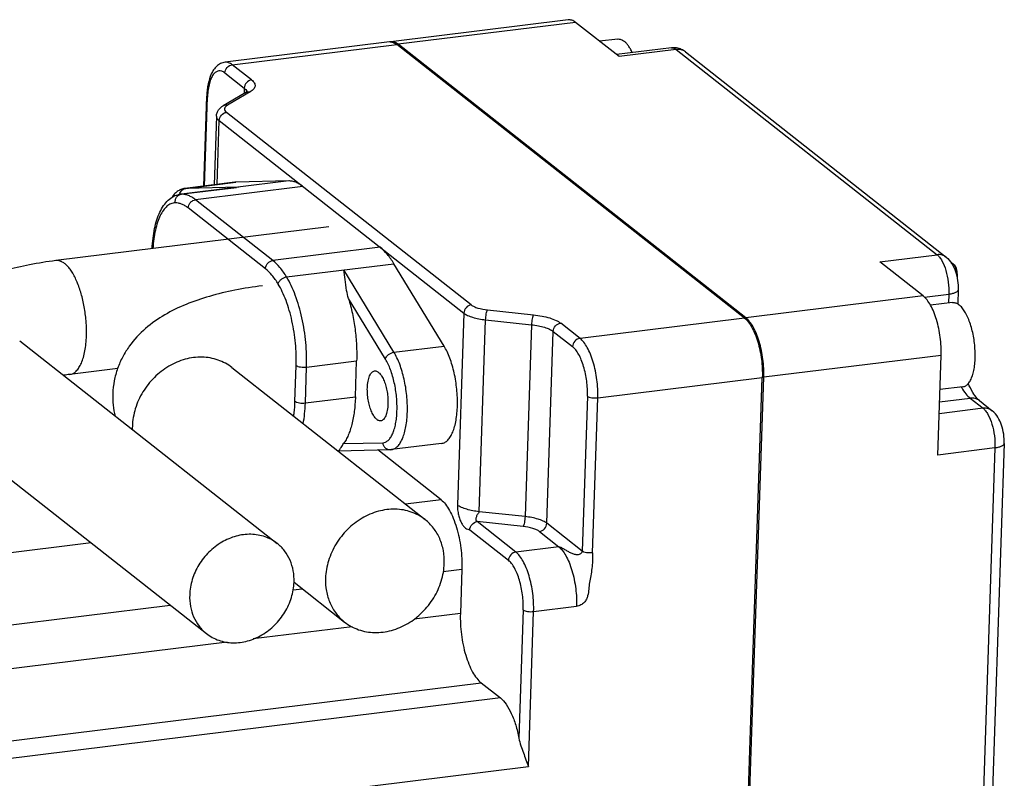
# Model space of a CAD drawing. Header units: millimetres. Extents: x 2798 to 3316, y 1544 to 1917.
# Tile 7 of 14: x 2868 to 2903, y 1593 to 1620. Entities that reach past the tile are written whole.
import ezdxf

# ---------------------------------------------------------------- set-up
doc = ezdxf.new("R2010")
doc.units = ezdxf.units.MM

msp = doc.modelspace()

# ---------------------------------------------------------------- linework, layer by layer
at = {"color": 7, "linetype": 'Continuous'}
for p, q in [((2887.859, 1619.932), (2881.53, 1619.151)), ((2888.118, 1619.843), (2881.789, 1619.062)), ((2889.669, 1618.624), (2888.118, 1619.843)), ((2881.479, 1619.144), (2875.61, 1618.42)), ((2875.869, 1618.331), (2881.738, 1619.056)), ((2894.146, 1609.298), (2881.738, 1619.056)), ((2881.763, 1619.033), (2881.789, 1619.062)), ((2894.197, 1609.305), (2881.789, 1619.062)), ((2889.622, 1619.247), (2888.977, 1619.168)), ((2891.538, 1618.935), (2889.581, 1618.693)), ((2891.71, 1618.876), (2889.669, 1618.624)), ((2891.71, 1618.876), (2901.016, 1611.558)), ((2892.039, 1618.79), (2901.345, 1611.472)), ((2876.558, 1617.789), (2875.869, 1618.331)), ((2875.605, 1618.037), (2876.294, 1617.494)), ((2874.853, 1614.003), (2874.961, 1617.214)), ((2876.357, 1617.343), (2875.545, 1616.866)), ((2876.507, 1617.365), (2875.696, 1616.888)), ((2876.294, 1617.494), (2876.288, 1617.302)), ((2874.879, 1614.006), (2874.986, 1617.173)), ((2875.303, 1616.503), (2875.22, 1614.049)), ((2884.397, 1609.767), (2875.666, 1616.634)), ((2875.325, 1614.061), (2875.402, 1616.339)), ((2875.402, 1616.339), (2884.133, 1609.472)), ((2877.884, 1614.186), (2874.056, 1613.713)), ((2875.965, 1614.14), (2874.179, 1613.92)), ((2874.209, 1613.922), (2875.996, 1614.143)), ((2875.996, 1614.143), (2875.965, 1614.14)), ((2877.884, 1614.186), (2875.996, 1614.143)), ((2874.011, 1613.71), (2876.019, 1613.958)), ((2874.056, 1613.713), (2874.011, 1613.71)), ((2874.209, 1613.922), (2874.179, 1613.92)), ((2876.098, 1613.965), (2874.209, 1613.922)), ((2878.389, 1613.99), (2874.561, 1613.517)), ((2876.098, 1613.965), (2876.019, 1613.958)), ((2877.318, 1611.349), (2874.561, 1613.517)), ((2877.054, 1611.054), (2874.297, 1613.223)), ((2879.31, 1612.548), (2869.576, 1611.346)), ((2881.146, 1611.822), (2877.318, 1611.349)), ((2877.809, 1610.762), (2881.637, 1611.234)), ((2883.425, 1608.3), (2881.637, 1611.234)), ((2898.975, 1611.306), (2901.016, 1611.558)), ((2900.526, 1610.086), (2898.975, 1611.306)), ((2901.505, 1611.3), (2901.631, 1611.201)), ((2901.524, 1611.269), (2901.598, 1611.21)), ((2901.598, 1611.21), (2901.561, 1611.205)), ((2881.639, 1608.08), (2879.851, 1611.014)), ((2901.737, 1610.873), (2901.732, 1610.727)), ((2901.77, 1610.305), (2901.753, 1609.8)), ((2881.337, 1607.83), (2880.018, 1609.994)), ((2900.526, 1610.086), (2894.197, 1609.305)), ((2900.573, 1610.037), (2901.44, 1610.144)), ((2901.571, 1609.851), (2900.783, 1609.754)), ((2901.44, 1610.144), (2901.43, 1609.834)), ((2884.133, 1609.472), (2883.902, 1602.631)), ((2884.979, 1609.588), (2886.618, 1609.414)), ((2884.678, 1602.392), (2884.909, 1609.234)), ((2884.909, 1609.234), (2886.548, 1609.06)), ((2888.277, 1608.574), (2887.588, 1609.116)), ((2894.146, 1609.298), (2888.277, 1608.574)), ((2894.171, 1609.276), (2894.197, 1609.305)), ((2886.548, 1609.06), (2886.316, 1602.218)), ((2887.092, 1601.979), (2887.323, 1608.821)), ((2887.323, 1608.821), (2888.013, 1608.279)), ((2868.284, 1608.487), (2877.475, 1601.259)), ((2881.639, 1608.08), (2883.425, 1608.3)), ((2878.52, 1607.549), (2880.306, 1607.77)), ((2880.263, 1606.489), (2880.306, 1607.77)), ((2901.162, 1607.965), (2894.833, 1607.184)), ((2901.042, 1604.413), (2901.162, 1607.965)), ((2871.782, 1607.499), (2870.077, 1607.288)), ((2875.859, 1607.53), (2882.752, 1602.109)), ((2878.107, 1606.328), (2878.15, 1607.608)), ((2878.477, 1606.269), (2878.52, 1607.549)), ((2888.913, 1606.453), (2894.782, 1607.177)), ((2893.573, 1571.39), (2894.782, 1607.177)), ((2893.624, 1571.396), (2894.833, 1607.184)), ((2894.784, 1607.191), (2894.833, 1607.184)), ((2901.941, 1606.85), (2901.121, 1606.749)), ((2878.477, 1606.269), (2880.263, 1606.489)), ((2888.543, 1606.512), (2888.356, 1600.986)), ((2888.726, 1600.927), (2888.913, 1606.453)), ((2901.106, 1606.305), (2902.2, 1606.44)), ((2902.2, 1606.44), (2902.659, 1606.079)), ((2902.528, 1606.354), (2902.988, 1605.992)), ((2902.659, 1606.079), (2901.092, 1605.885)), ((2865.757, 1605.273), (2874.948, 1598.046)), ((2879.634, 1604.561), (2879.646, 1604.563)), ((2879.646, 1604.563), (2881.498, 1604.605)), ((2879.843, 1604.821), (2881.236, 1604.853)), ((2883.319, 1602.819), (2881.061, 1604.595)), ((2883.339, 1604.829), (2881.552, 1604.609)), ((2903.083, 1604.665), (2901.042, 1604.413)), ((2903.083, 1604.665), (2902.114, 1575.982)), ((2903.413, 1604.826), (2902.444, 1576.144)), ((2883.319, 1602.819), (2882.048, 1602.663)), ((2886.316, 1602.218), (2884.678, 1602.392)), ((2884.344, 1601.743), (2885.722, 1600.659)), ((2886.246, 1601.864), (2884.608, 1602.038)), ((2885.986, 1600.954), (2884.608, 1602.038)), ((2888.356, 1600.986), (2887.092, 1601.979)), ((2886.828, 1601.685), (2887.518, 1601.143)), ((2870.837, 1601.278), (2838.66, 1597.306)), ((2887.518, 1601.143), (2885.986, 1600.954)), ((2883.396, 1600.263), (2884.061, 1600.345)), ((2884.061, 1600.345), (2884.007, 1598.766)), ((2878.035, 1599.601), (2878.37, 1599.642)), ((2878.073, 1599.875), (2879.879, 1598.456)), ((2841.134, 1595.045), (2873.657, 1599.06)), ((2886.622, 1598.833), (2888.154, 1599.022)), ((2884.007, 1598.766), (2882.358, 1598.562)), ((2886.252, 1598.891), (2886.098, 1594.314)), ((2886.436, 1593.307), (2886.622, 1598.833)), ((2880.146, 1598.289), (2876.609, 1597.853)), ((2875.689, 1597.739), (2841.586, 1593.529)), ((2841.631, 1590.968), (2884.749, 1596.292)), ((2884.749, 1596.292), (2885.438, 1595.75)), ((2885.438, 1595.75), (2841.609, 1590.338)), ((2841.522, 1587.761), (2886.436, 1593.307))]:
    msp.add_line(p, q, dxfattribs=at)
for centre, radius, start, end in [((2881.511, 1618.882), 0.264, 93.0073, 97.0435), ((2881.563, 1618.888), 0.265, 97.0493, 104.174), ((2881.448, 1618.629), 0.552, 51.7543, 56.5474), ((2891.617, 1618.288), 0.652, 81.7118, 97.0071), ((2891.617, 1618.289), 0.651, 80.352, 81.6731), ((2877.856, 1617.076), 2.872, 177.2676, 178.0663), ((2874.281, 1613.646), 0.299, 166.3827, 168.9352), ((2871.341, 1597.042), 10.324, 97.0344, 98.3392), ((2903.775, 1607.909), 2.175, 209.5885, 210.2243), ((2902.925, 1606.841), 0.628, 225.2301, 227.757), ((2874.533, 1605.366), 2.23, 178.0601, 181.2617), ((2881.486, 1605.149), 0.545, 271.3033, 277.0335)]:
    msp.add_arc(centre, radius, start, end, dxfattribs=at)
for points, knots in [([(2888.118, 1619.843), (2888.079, 1619.874), (2887.998, 1619.924), (2887.901, 1619.937), (2887.859, 1619.932)], [0, 0, 0, 0, 0.538165, 1, 1, 1, 1]), ([(2881.635, 1619.143), (2881.626, 1619.145), (2881.592, 1619.153), (2881.556, 1619.154), (2881.53, 1619.151)], [0, 0, 0, 0, 0.257373, 1, 1, 1, 1]), ([(2881.558, 1619.142), (2881.573, 1619.14), (2881.638, 1619.123), (2881.698, 1619.088), (2881.738, 1619.056)], [0, 0, 0, 0, 0.229297, 1, 1, 1, 1]), ([(2881.752, 1619.089), (2881.742, 1619.095), (2881.706, 1619.118), (2881.665, 1619.135), (2881.635, 1619.143)], [0, 0, 0, 0, 0.265933, 1, 1, 1, 1]), ([(2889.622, 1619.247), (2889.641, 1619.25), (2889.681, 1619.25), (2889.74, 1619.236), (2889.8, 1619.208), (2889.837, 1619.182), (2889.856, 1619.168)], [0, 0, 0, 0, 0.225969, 0.462501, 0.718511, 1, 1, 1, 1]), ([(2890.144, 1618.767), (2890.123, 1618.811), (2890.081, 1618.892), (2890.01, 1619.003), (2889.937, 1619.095), (2889.883, 1619.146), (2889.856, 1619.168)], [0, 0, 0, 0, 0.290384, 0.554544, 0.791155, 1, 1, 1, 1]), ([(2891.538, 1618.935), (2891.566, 1618.938), (2891.63, 1618.93), (2891.684, 1618.896), (2891.71, 1618.876)], [0, 0, 0, 0, 0.462, 1, 1, 1, 1]), ([(2892.039, 1618.79), (2891.994, 1618.825), (2891.887, 1618.877), (2891.769, 1618.883), (2891.71, 1618.876)], [0, 0, 0, 0, 0.489877, 1, 1, 1, 1]), ([(2892.039, 1618.79), (2891.994, 1618.825), (2891.895, 1618.886), (2891.783, 1618.921), (2891.726, 1618.931)], [0, 0, 0, 0, 0.495864, 1, 1, 1, 1]), ([(2875.61, 1618.42), (2875.554, 1618.413), (2875.446, 1618.38), (2875.308, 1618.283), (2875.199, 1618.155), (2875.084, 1617.946), (2874.993, 1617.628), (2874.966, 1617.358), (2874.961, 1617.214)], [0, 0, 0, 0, 0.113493, 0.224348, 0.336454, 0.451958, 0.707148, 1, 1, 1, 1]), ([(2875.605, 1618.037), (2875.607, 1618.107), (2875.667, 1618.247), (2875.8, 1618.323), (2875.869, 1618.331)], [0, 0, 0, 0, 0.503773, 1, 1, 1, 1]), ([(2875.869, 1618.331), (2875.83, 1618.362), (2875.748, 1618.412), (2875.652, 1618.425), (2875.61, 1618.42)], [0, 0, 0, 0, 0.538, 1, 1, 1, 1]), ([(2875.605, 1618.037), (2875.572, 1618.063), (2875.503, 1618.105), (2875.384, 1618.12), (2875.274, 1618.073), (2875.181, 1617.975), (2875.105, 1617.836), (2875.046, 1617.657), (2875.005, 1617.445), (2874.991, 1617.293), (2874.988, 1617.213)], [0, 0, 0, 0, 0.099364, 0.184639, 0.270312, 0.370833, 0.49392, 0.641296, 0.81133, 1, 1, 1, 1]), ([(2876.558, 1617.789), (2876.489, 1617.781), (2876.356, 1617.705), (2876.297, 1617.565), (2876.294, 1617.494)], [0, 0, 0, 0, 0.496227, 1, 1, 1, 1]), ([(2876.558, 1617.789), (2876.579, 1617.773), (2876.615, 1617.74), (2876.657, 1617.685), (2876.68, 1617.628), (2876.684, 1617.57), (2876.666, 1617.513), (2876.63, 1617.459), (2876.576, 1617.408), (2876.532, 1617.379), (2876.507, 1617.365)], [0, 0, 0, 0, 0.1459, 0.271754, 0.382027, 0.484746, 0.590056, 0.707315, 0.842954, 1, 1, 1, 1]), ([(2874.961, 1617.214), (2874.961, 1617.21), (2874.963, 1617.194), (2874.976, 1617.18), (2874.986, 1617.173)], [0, 0, 0, 0, 0.21414, 1, 1, 1, 1]), ([(2876.294, 1617.494), (2876.303, 1617.488), (2876.332, 1617.463), (2876.359, 1617.433), (2876.372, 1617.408)], [0, 0, 0, 0, 0.278878, 1, 1, 1, 1]), ([(2876.401, 1617.369), (2876.402, 1617.371), (2876.404, 1617.375), (2876.405, 1617.378), (2876.407, 1617.38), (2876.405, 1617.379), (2876.403, 1617.376), (2876.397, 1617.37), (2876.387, 1617.363), (2876.373, 1617.353), (2876.363, 1617.347), (2876.357, 1617.343)], [0, 0, 0, 0, 0.105441, 0.161093, 0.169546, 0.174287, 0.224717, 0.332717, 0.499079, 0.721998, 1, 1, 1, 1]), ([(2876.357, 1617.343), (2876.379, 1617.356), (2876.429, 1617.373), (2876.482, 1617.37), (2876.507, 1617.365)], [0, 0, 0, 0, 0.489716, 1, 1, 1, 1]), ([(2876.372, 1617.408), (2876.374, 1617.404), (2876.382, 1617.391), (2876.387, 1617.376), (2876.39, 1617.364)], [0, 0, 0, 0, 0.261034, 1, 1, 1, 1]), ([(2875.303, 1616.503), (2875.304, 1616.543), (2875.319, 1616.621), (2875.376, 1616.723), (2875.453, 1616.806), (2875.514, 1616.848), (2875.545, 1616.866)], [0, 0, 0, 0, 0.262245, 0.515542, 0.760032, 1, 1, 1, 1]), ([(2875.696, 1616.888), (2875.67, 1616.894), (2875.618, 1616.897), (2875.567, 1616.879), (2875.545, 1616.866)], [0, 0, 0, 0, 0.510284, 1, 1, 1, 1]), ([(2875.696, 1616.888), (2875.686, 1616.882), (2875.653, 1616.861), (2875.622, 1616.833), (2875.608, 1616.808)], [0, 0, 0, 0, 0.288356, 1, 1, 1, 1]), ([(2875.303, 1616.503), (2875.302, 1616.474), (2875.317, 1616.427), (2875.358, 1616.376), (2875.386, 1616.351), (2875.402, 1616.339)], [0, 0, 0, 0, 0.437826, 0.69947, 1, 1, 1, 1]), ([(2875.402, 1616.339), (2875.404, 1616.409), (2875.463, 1616.55), (2875.597, 1616.625), (2875.666, 1616.634)], [0, 0, 0, 0, 0.503773, 1, 1, 1, 1]), ([(2875.608, 1616.808), (2875.6, 1616.795), (2875.589, 1616.766), (2875.592, 1616.735), (2875.597, 1616.72)], [0, 0, 0, 0, 0.508148, 1, 1, 1, 1]), ([(2875.597, 1616.72), (2875.6, 1616.713), (2875.615, 1616.679), (2875.643, 1616.652), (2875.666, 1616.634)], [0, 0, 0, 0, 0.217347, 1, 1, 1, 1]), ([(2878.389, 1613.99), (2878.348, 1614.022), (2878.267, 1614.078), (2878.139, 1614.142), (2878.011, 1614.179), (2877.926, 1614.187), (2877.884, 1614.186)], [0, 0, 0, 0, 0.279723, 0.536167, 0.774078, 1, 1, 1, 1]), ([(2873.01, 1611.772), (2873.016, 1611.897), (2873.037, 1612.137), (2873.092, 1612.481), (2873.172, 1612.794), (2873.278, 1613.072), (2873.41, 1613.311), (2873.574, 1613.508), (2873.742, 1613.628), (2873.892, 1613.688), (2873.971, 1613.705), (2874.011, 1613.71)], [0, 0, 0, 0, 0.159182, 0.308329, 0.44607, 0.572061, 0.687303, 0.794504, 0.897588, 0.948516, 1, 1, 1, 1]), ([(2874.179, 1613.92), (2874.13, 1613.914), (2874.033, 1613.888), (2873.905, 1613.814), (2873.796, 1613.713), (2873.737, 1613.633), (2873.71, 1613.591)], [0, 0, 0, 0, 0.250577, 0.498406, 0.746924, 1, 1, 1, 1]), ([(2873.831, 1613.403), (2873.827, 1613.44), (2873.832, 1613.513), (2873.871, 1613.597), (2873.918, 1613.65), (2873.973, 1613.691), (2874.023, 1613.709), (2874.056, 1613.713)], [0, 0, 0, 0, 0.258786, 0.513029, 0.637824, 0.760543, 1, 1, 1, 1]), ([(2873.991, 1613.716), (2873.997, 1613.743), (2874.017, 1613.794), (2874.068, 1613.859), (2874.133, 1613.904), (2874.184, 1613.919), (2874.209, 1613.922)], [0, 0, 0, 0, 0.258583, 0.511458, 0.758056, 1, 1, 1, 1]), ([(2874.561, 1613.517), (2874.52, 1613.549), (2874.439, 1613.606), (2874.311, 1613.669), (2874.184, 1613.707), (2874.098, 1613.714), (2874.056, 1613.713)], [0, 0, 0, 0, 0.279723, 0.536167, 0.774078, 1, 1, 1, 1]), ([(2873.831, 1613.403), (2873.806, 1613.403), (2873.754, 1613.397), (2873.652, 1613.365), (2873.528, 1613.285), (2873.4, 1613.139), (2873.288, 1612.945), (2873.194, 1612.706), (2873.119, 1612.426), (2873.065, 1612.113), (2873.044, 1611.892), (2873.037, 1611.777)], [0, 0, 0, 0, 0.039338, 0.079227, 0.164423, 0.262488, 0.376969, 0.508972, 0.657986, 0.822416, 1, 1, 1, 1]), ([(2874.297, 1613.223), (2874.259, 1613.252), (2874.184, 1613.304), (2874.066, 1613.363), (2873.948, 1613.397), (2873.869, 1613.404), (2873.831, 1613.403)], [0, 0, 0, 0, 0.279722, 0.536167, 0.774078, 1, 1, 1, 1]), ([(2874.297, 1613.223), (2874.298, 1613.258), (2874.314, 1613.329), (2874.363, 1613.406), (2874.416, 1613.456), (2874.475, 1613.496), (2874.527, 1613.513), (2874.561, 1613.517)], [0, 0, 0, 0, 0.247539, 0.503074, 0.631199, 0.757524, 1, 1, 1, 1]), ([(2881.637, 1611.234), (2881.565, 1611.353), (2881.419, 1611.564), (2881.238, 1611.749), (2881.146, 1611.822)], [0, 0, 0, 0, 0.541043, 1, 1, 1, 1]), ([(2901.345, 1611.472), (2901.3, 1611.507), (2901.193, 1611.559), (2901.075, 1611.565), (2901.016, 1611.558)], [0, 0, 0, 0, 0.489879, 1, 1, 1, 1]), ([(2869.576, 1611.346), (2869.261, 1611.307), (2868.652, 1611.212), (2867.779, 1611.007), (2866.974, 1610.739), (2866.24, 1610.394), (2865.578, 1609.946), (2865.11, 1609.46), (2864.814, 1608.999), (2864.639, 1608.613), (2864.522, 1608.2), (2864.489, 1607.913), (2864.485, 1607.769)], [0, 0, 0, 0, 0.140363, 0.272689, 0.396914, 0.51503, 0.630912, 0.74924, 0.810395, 0.872796, 0.936149, 1, 1, 1, 1]), ([(2870.665, 1608.658), (2870.671, 1608.819), (2870.663, 1609.146), (2870.606, 1609.632), (2870.505, 1610.1), (2870.366, 1610.523), (2870.219, 1610.832), (2870.087, 1611.034), (2869.988, 1611.154), (2869.886, 1611.247), (2869.783, 1611.312), (2869.679, 1611.347), (2869.609, 1611.35), (2869.576, 1611.346)], [0, 0, 0, 0, 0.155657, 0.315733, 0.472287, 0.617656, 0.745274, 0.80097, 0.850793, 0.894802, 0.933481, 0.967938, 1, 1, 1, 1]), ([(2877.054, 1611.054), (2877.055, 1611.089), (2877.072, 1611.161), (2877.121, 1611.238), (2877.174, 1611.288), (2877.233, 1611.327), (2877.284, 1611.345), (2877.318, 1611.349)], [0, 0, 0, 0, 0.247539, 0.503074, 0.631199, 0.757524, 1, 1, 1, 1]), ([(2877.809, 1610.762), (2877.737, 1610.88), (2877.591, 1611.091), (2877.411, 1611.276), (2877.318, 1611.349)], [0, 0, 0, 0, 0.541043, 1, 1, 1, 1]), ([(2901.016, 1611.558), (2901.05, 1611.531), (2901.114, 1611.463), (2901.232, 1611.279), (2901.347, 1610.979), (2901.43, 1610.575), (2901.445, 1610.287), (2901.44, 1610.144)], [0, 0, 0, 0, 0.083964, 0.185085, 0.431741, 0.715227, 1, 1, 1, 1]), ([(2901.345, 1611.472), (2901.424, 1611.409), (2901.56, 1611.249), (2901.688, 1610.958), (2901.761, 1610.639), (2901.774, 1610.417), (2901.77, 1610.305)], [0, 0, 0, 0, 0.237267, 0.480962, 0.739352, 1, 1, 1, 1]), ([(2901.631, 1611.201), (2901.625, 1611.207), (2901.613, 1611.211), (2901.601, 1611.21), (2901.598, 1611.21)], [0, 0, 0, 0, 0.740575, 1, 1, 1, 1]), ([(2901.598, 1611.21), (2901.602, 1611.207), (2901.62, 1611.191), (2901.633, 1611.171), (2901.642, 1611.155)], [0, 0, 0, 0, 0.215299, 1, 1, 1, 1]), ([(2877.508, 1610.512), (2877.441, 1610.622), (2877.306, 1610.817), (2877.139, 1610.987), (2877.054, 1611.054)], [0, 0, 0, 0, 0.541043, 1, 1, 1, 1]), ([(2880.018, 1609.994), (2879.99, 1610.089), (2879.939, 1610.315), (2879.894, 1610.657), (2879.867, 1610.901), (2879.851, 1611.014)], [0, 0, 0, 0, 0.286038, 0.670308, 1, 1, 1, 1]), ([(2901.679, 1611.143), (2901.676, 1611.149), (2901.662, 1611.17), (2901.646, 1611.19), (2901.631, 1611.201)], [0, 0, 0, 0, 0.266878, 1, 1, 1, 1]), ([(2901.642, 1611.155), (2901.657, 1611.128), (2901.681, 1611.065), (2901.694, 1610.999), (2901.699, 1610.964)], [0, 0, 0, 0, 0.465262, 1, 1, 1, 1]), ([(2901.733, 1610.968), (2901.729, 1611), (2901.716, 1611.06), (2901.693, 1611.118), (2901.679, 1611.143)], [0, 0, 0, 0, 0.527157, 1, 1, 1, 1]), ([(2901.699, 1610.964), (2901.7, 1610.956), (2901.703, 1610.925), (2901.705, 1610.894), (2901.705, 1610.87)], [0, 0, 0, 0, 0.253852, 1, 1, 1, 1]), ([(2901.737, 1610.873), (2901.737, 1610.868), (2901.724, 1610.859), (2901.712, 1610.857), (2901.704, 1610.856)], [0, 0, 0, 0, 0.353856, 1, 1, 1, 1]), ([(2901.737, 1610.873), (2901.738, 1610.88), (2901.738, 1610.912), (2901.736, 1610.944), (2901.733, 1610.968)], [0, 0, 0, 0, 0.243788, 1, 1, 1, 1]), ([(2877.508, 1610.512), (2877.514, 1610.543), (2877.543, 1610.604), (2877.613, 1610.68), (2877.705, 1610.737), (2877.775, 1610.757), (2877.809, 1610.762)], [0, 0, 0, 0, 0.226702, 0.480513, 0.745143, 1, 1, 1, 1]), ([(2878.15, 1607.608), (2878.159, 1607.871), (2878.14, 1608.405), (2878.038, 1609.061), (2877.91, 1609.567), (2877.795, 1609.916), (2877.664, 1610.231), (2877.561, 1610.424), (2877.508, 1610.512)], [0, 0, 0, 0, 0.262947, 0.530859, 0.660105, 0.782798, 0.896725, 1, 1, 1, 1]), ([(2878.52, 1607.549), (2878.53, 1607.841), (2878.509, 1608.431), (2878.396, 1609.157), (2878.254, 1609.716), (2878.127, 1610.102), (2877.982, 1610.45), (2877.869, 1610.664), (2877.809, 1610.762)], [0, 0, 0, 0, 0.262948, 0.530859, 0.660104, 0.782797, 0.896724, 1, 1, 1, 1]), ([(2876.943, 1610.447), (2876.615, 1610.406), (2875.981, 1610.307), (2875.069, 1610.091), (2874.226, 1609.805), (2873.453, 1609.434), (2872.754, 1608.947), (2872.261, 1608.42), (2871.95, 1607.921), (2871.767, 1607.506), (2871.646, 1607.062), (2871.612, 1606.755), (2871.606, 1606.601)], [0, 0, 0, 0, 0.13813, 0.268624, 0.391637, 0.509508, 0.626279, 0.746269, 0.808291, 0.871478, 0.93552, 1, 1, 1, 1]), ([(2901.77, 1610.305), (2901.769, 1610.26), (2901.703, 1610.214), (2901.629, 1610.185), (2901.55, 1610.16), (2901.486, 1610.149), (2901.44, 1610.144)], [0, 0, 0, 0, 0.353127, 0.489397, 0.644166, 1, 1, 1, 1]), ([(2880.018, 1609.994), (2880.071, 1609.818), (2880.163, 1609.455), (2880.257, 1608.897), (2880.309, 1608.332), (2880.313, 1607.955), (2880.306, 1607.77)], [0, 0, 0, 0, 0.24493, 0.498741, 0.753191, 1, 1, 1, 1]), ([(2901.162, 1607.965), (2901.169, 1608.18), (2901.146, 1608.612), (2901.04, 1609.132), (2900.908, 1609.511), (2900.796, 1609.75), (2900.673, 1609.943), (2900.576, 1610.047), (2900.526, 1610.086)], [0, 0, 0, 0, 0.284659, 0.568057, 0.69807, 0.814991, 0.916051, 1, 1, 1, 1]), ([(2901.571, 1609.851), (2901.59, 1609.853), (2901.629, 1609.853), (2901.689, 1609.839), (2901.748, 1609.812), (2901.786, 1609.786), (2901.804, 1609.771)], [0, 0, 0, 0, 0.225969, 0.462501, 0.718511, 1, 1, 1, 1]), ([(2884.397, 1609.767), (2884.328, 1609.759), (2884.195, 1609.683), (2884.135, 1609.543), (2884.133, 1609.472)], [0, 0, 0, 0, 0.496227, 1, 1, 1, 1]), ([(2884.133, 1609.472), (2884.174, 1609.441), (2884.276, 1609.383), (2884.455, 1609.317), (2884.671, 1609.265), (2884.827, 1609.242), (2884.909, 1609.234)], [0, 0, 0, 0, 0.188973, 0.42439, 0.698598, 1, 1, 1, 1]), ([(2884.397, 1609.767), (2884.428, 1609.743), (2884.504, 1609.7), (2884.697, 1609.63), (2884.862, 1609.601), (2884.979, 1609.588)], [0, 0, 0, 0, 0.189052, 0.424649, 1, 1, 1, 1]), ([(2884.909, 1609.234), (2884.91, 1609.27), (2884.916, 1609.341), (2884.931, 1609.441), (2884.948, 1609.516), (2884.965, 1609.563), (2884.974, 1609.581), (2884.979, 1609.588)], [0, 0, 0, 0, 0.296764, 0.589201, 0.834767, 0.928997, 1, 1, 1, 1]), ([(2901.941, 1606.85), (2901.959, 1606.852), (2901.993, 1606.86), (2902.043, 1606.884), (2902.09, 1606.919), (2902.152, 1606.982), (2902.22, 1607.089), (2902.284, 1607.247), (2902.333, 1607.438), (2902.366, 1607.654), (2902.381, 1607.891), (2902.377, 1608.142), (2902.356, 1608.399), (2902.318, 1608.654), (2902.263, 1608.9), (2902.193, 1609.131), (2902.111, 1609.338), (2902.019, 1609.517), (2901.92, 1609.662), (2901.843, 1609.741), (2901.804, 1609.771)], [0, 0, 0, 0, 0.016132, 0.03289, 0.050814, 0.070319, 0.115014, 0.168077, 0.229311, 0.297789, 0.372109, 0.450557, 0.53122, 0.612084, 0.691128, 0.766413, 0.836176, 0.898941, 0.953677, 1, 1, 1, 1]), ([(2886.618, 1609.414), (2886.613, 1609.407), (2886.604, 1609.389), (2886.587, 1609.342), (2886.569, 1609.267), (2886.554, 1609.167), (2886.549, 1609.096), (2886.548, 1609.06)], [0, 0, 0, 0, 0.071003, 0.165233, 0.410799, 0.703236, 1, 1, 1, 1]), ([(2886.618, 1609.414), (2886.72, 1609.403), (2886.915, 1609.375), (2887.185, 1609.31), (2887.409, 1609.227), (2887.537, 1609.156), (2887.588, 1609.116)], [0, 0, 0, 0, 0.301401, 0.575608, 0.811026, 1, 1, 1, 1]), ([(2887.323, 1608.821), (2887.326, 1608.892), (2887.385, 1609.032), (2887.519, 1609.107), (2887.588, 1609.116)], [0, 0, 0, 0, 0.503773, 1, 1, 1, 1]), ([(2894.146, 1609.298), (2894.196, 1609.259), (2894.293, 1609.156), (2894.417, 1608.963), (2894.529, 1608.724), (2894.66, 1608.344), (2894.766, 1607.824), (2894.79, 1607.393), (2894.782, 1607.177)], [0, 0, 0, 0, 0.083936, 0.185023, 0.301929, 0.431942, 0.715324, 1, 1, 1, 1]), ([(2894.833, 1607.184), (2894.841, 1607.399), (2894.817, 1607.83), (2894.711, 1608.35), (2894.58, 1608.73), (2894.468, 1608.969), (2894.344, 1609.162), (2894.247, 1609.265), (2894.197, 1609.305)], [0, 0, 0, 0, 0.284658, 0.568057, 0.69807, 0.814991, 0.916051, 1, 1, 1, 1]), ([(2886.548, 1609.06), (2886.629, 1609.051), (2886.785, 1609.028), (2887.001, 1608.976), (2887.181, 1608.91), (2887.283, 1608.853), (2887.323, 1608.821)], [0, 0, 0, 0, 0.301402, 0.57561, 0.811027, 1, 1, 1, 1]), ([(2870.077, 1607.288), (2870.117, 1607.293), (2870.201, 1607.321), (2870.311, 1607.408), (2870.408, 1607.535), (2870.492, 1607.7), (2870.561, 1607.9), (2870.614, 1608.13), (2870.65, 1608.386), (2870.662, 1608.565), (2870.665, 1608.658)], [0, 0, 0, 0, 0.07708, 0.162475, 0.261861, 0.37791, 0.51111, 0.660539, 0.824439, 1, 1, 1, 1]), ([(2888.277, 1608.574), (2888.208, 1608.565), (2888.075, 1608.49), (2888.015, 1608.349), (2888.013, 1608.279)], [0, 0, 0, 0, 0.496227, 1, 1, 1, 1]), ([(2888.913, 1606.453), (2888.92, 1606.668), (2888.897, 1607.099), (2888.791, 1607.619), (2888.659, 1607.999), (2888.547, 1608.238), (2888.424, 1608.431), (2888.327, 1608.534), (2888.277, 1608.574)], [0, 0, 0, 0, 0.284673, 0.568059, 0.698074, 0.814981, 0.916065, 1, 1, 1, 1]), ([(2881.337, 1607.83), (2881.343, 1607.861), (2881.372, 1607.922), (2881.443, 1607.998), (2881.534, 1608.055), (2881.604, 1608.075), (2881.639, 1608.08)], [0, 0, 0, 0, 0.226702, 0.480513, 0.745143, 1, 1, 1, 1]), ([(2881.552, 1604.609), (2881.592, 1604.614), (2881.673, 1604.641), (2881.781, 1604.727), (2881.875, 1604.852), (2881.955, 1605.015), (2882.021, 1605.212), (2882.072, 1605.439), (2882.105, 1605.691), (2882.126, 1606.06), (2882.105, 1606.542), (2882.029, 1607.022), (2881.934, 1607.39), (2881.849, 1607.645), (2881.753, 1607.874), (2881.678, 1608.015), (2881.639, 1608.08)], [0, 0, 0, 0, 0.03173, 0.066982, 0.108134, 0.156283, 0.211598, 0.273653, 0.341618, 0.414386, 0.568926, 0.725738, 0.80127, 0.872956, 0.939559, 1, 1, 1, 1]), ([(2883.339, 1604.829), (2883.378, 1604.834), (2883.46, 1604.861), (2883.567, 1604.947), (2883.661, 1605.073), (2883.742, 1605.236), (2883.808, 1605.433), (2883.858, 1605.66), (2883.891, 1605.912), (2883.912, 1606.281), (2883.892, 1606.763), (2883.815, 1607.242), (2883.72, 1607.611), (2883.636, 1607.865), (2883.539, 1608.095), (2883.465, 1608.236), (2883.425, 1608.3)], [0, 0, 0, 0, 0.03173, 0.066979, 0.108132, 0.156281, 0.211597, 0.273652, 0.341616, 0.414384, 0.568924, 0.725737, 0.801269, 0.872957, 0.939556, 1, 1, 1, 1]), ([(2888.543, 1606.512), (2888.549, 1606.691), (2888.529, 1607.05), (2888.441, 1607.484), (2888.331, 1607.8), (2888.238, 1607.999), (2888.135, 1608.16), (2888.054, 1608.246), (2888.013, 1608.279)], [0, 0, 0, 0, 0.284676, 0.568058, 0.698071, 0.814977, 0.916064, 1, 1, 1, 1]), ([(2875.859, 1607.53), (2875.784, 1607.588), (2875.626, 1607.693), (2875.364, 1607.809), (2875.082, 1607.882), (2874.686, 1607.92), (2874.172, 1607.852), (2873.586, 1607.599), (2873.068, 1607.197), (2872.657, 1606.678), (2872.386, 1606.081), (2872.311, 1605.653), (2872.304, 1605.442)], [0, 0, 0, 0, 0.056626, 0.113673, 0.171519, 0.230467, 0.352024, 0.478929, 0.609781, 0.742095, 0.872993, 1, 1, 1, 1]), ([(2881.236, 1604.853), (2881.271, 1604.854), (2881.342, 1604.87), (2881.439, 1604.936), (2881.523, 1605.038), (2881.596, 1605.174), (2881.656, 1605.34), (2881.702, 1605.534), (2881.733, 1605.75), (2881.755, 1606.069), (2881.74, 1606.488), (2881.675, 1606.906), (2881.593, 1607.228), (2881.52, 1607.45), (2881.436, 1607.651), (2881.371, 1607.774), (2881.337, 1607.83)], [0, 0, 0, 0, 0.031614, 0.066041, 0.106074, 0.153131, 0.207552, 0.268994, 0.336654, 0.409417, 0.564706, 0.722933, 0.799264, 0.871722, 0.93901, 1, 1, 1, 1]), ([(2878.15, 1607.608), (2878.158, 1607.601), (2878.179, 1607.589), (2878.231, 1607.568), (2878.31, 1607.55), (2878.413, 1607.542), (2878.485, 1607.545), (2878.52, 1607.549)], [0, 0, 0, 0, 0.084378, 0.187087, 0.437009, 0.720529, 1, 1, 1, 1]), ([(2880.689, 1606.811), (2880.692, 1606.89), (2880.702, 1607.003), (2880.735, 1607.144), (2880.765, 1607.231), (2880.802, 1607.303), (2880.844, 1607.359), (2880.893, 1607.397), (2880.929, 1607.409), (2880.947, 1607.412)], [0, 0, 0, 0, 0.339303, 0.488768, 0.621999, 0.738076, 0.837486, 0.922902, 1, 1, 1, 1]), ([(2880.947, 1607.412), (2880.962, 1607.413), (2880.992, 1607.412), (2881.038, 1607.397), (2881.083, 1607.368), (2881.146, 1607.31), (2881.219, 1607.207), (2881.293, 1607.051), (2881.354, 1606.866), (2881.399, 1606.66), (2881.424, 1606.447), (2881.427, 1606.304), (2881.425, 1606.233)], [0, 0, 0, 0, 0.032068, 0.06653, 0.105215, 0.149232, 0.254603, 0.382242, 0.527635, 0.684215, 0.844317, 1, 1, 1, 1]), ([(2881.167, 1605.633), (2881.152, 1605.631), (2881.122, 1605.632), (2881.076, 1605.648), (2881.031, 1605.676), (2880.967, 1605.734), (2880.894, 1605.838), (2880.82, 1605.994), (2880.759, 1606.179), (2880.715, 1606.384), (2880.69, 1606.597), (2880.687, 1606.741), (2880.689, 1606.811)], [0, 0, 0, 0, 0.032068, 0.06653, 0.105215, 0.149232, 0.254603, 0.382242, 0.527635, 0.684215, 0.844317, 1, 1, 1, 1]), ([(2901.896, 1606.814), (2901.94, 1606.738), (2902.029, 1606.603), (2902.142, 1606.485), (2902.2, 1606.44)], [0, 0, 0, 0, 0.543761, 1, 1, 1, 1]), ([(2902.452, 1606.427), (2902.392, 1606.493), (2902.272, 1606.668), (2902.179, 1606.857), (2902.131, 1606.969)], [0, 0, 0, 0, 0.424756, 1, 1, 1, 1]), ([(2871.606, 1606.601), (2871.602, 1606.466), (2871.611, 1606.195), (2871.657, 1605.928), (2871.689, 1605.797)], [0, 0, 0, 0, 0.5013, 1, 1, 1, 1]), ([(2878.061, 1605.796), (2878.067, 1605.839), (2878.09, 1606.015), (2878.102, 1606.193), (2878.107, 1606.328)], [0, 0, 0, 0, 0.240672, 1, 1, 1, 1]), ([(2878.107, 1606.328), (2878.115, 1606.321), (2878.136, 1606.309), (2878.187, 1606.288), (2878.267, 1606.27), (2878.37, 1606.261), (2878.442, 1606.265), (2878.477, 1606.269)], [0, 0, 0, 0, 0.084378, 0.187087, 0.437009, 0.720529, 1, 1, 1, 1]), ([(2880.263, 1606.489), (2880.257, 1606.316), (2880.232, 1605.986), (2880.161, 1605.59), (2880.081, 1605.308), (2880.013, 1605.124), (2879.935, 1604.962), (2879.875, 1604.865), (2879.843, 1604.821)], [0, 0, 0, 0, 0.299172, 0.569398, 0.691527, 0.804136, 0.906964, 1, 1, 1, 1]), ([(2888.543, 1606.512), (2888.561, 1606.497), (2888.613, 1606.474), (2888.703, 1606.454), (2888.806, 1606.445), (2888.878, 1606.448), (2888.913, 1606.453)], [0, 0, 0, 0, 0.186588, 0.436669, 0.720398, 1, 1, 1, 1]), ([(2902.528, 1606.354), (2902.484, 1606.389), (2902.377, 1606.441), (2902.258, 1606.447), (2902.2, 1606.44)], [0, 0, 0, 0, 0.489879, 1, 1, 1, 1]), ([(2902.483, 1606.394), (2902.48, 1606.397), (2902.47, 1606.407), (2902.46, 1606.418), (2902.452, 1606.427)], [0, 0, 0, 0, 0.235769, 1, 1, 1, 1]), ([(2902.528, 1606.354), (2902.526, 1606.355), (2902.518, 1606.362), (2902.509, 1606.37), (2902.503, 1606.375)], [0, 0, 0, 0, 0.229533, 1, 1, 1, 1]), ([(2878.401, 1605.528), (2878.423, 1605.646), (2878.456, 1605.892), (2878.473, 1606.141), (2878.477, 1606.269)], [0, 0, 0, 0, 0.483365, 1, 1, 1, 1]), ([(2881.425, 1606.233), (2881.422, 1606.155), (2881.411, 1606.041), (2881.379, 1605.901), (2881.349, 1605.814), (2881.312, 1605.741), (2881.269, 1605.685), (2881.221, 1605.647), (2881.184, 1605.635), (2881.167, 1605.633)], [0, 0, 0, 0, 0.339303, 0.488768, 0.621999, 0.738076, 0.837486, 0.922902, 1, 1, 1, 1]), ([(2902.988, 1605.992), (2902.943, 1606.027), (2902.836, 1606.08), (2902.718, 1606.086), (2902.659, 1606.079)], [0, 0, 0, 0, 0.489879, 1, 1, 1, 1]), ([(2902.659, 1606.079), (2902.693, 1606.052), (2902.757, 1605.984), (2902.875, 1605.8), (2902.99, 1605.5), (2903.073, 1605.096), (2903.088, 1604.808), (2903.083, 1604.665)], [0, 0, 0, 0, 0.083964, 0.185085, 0.431741, 0.715227, 1, 1, 1, 1]), ([(2903.413, 1604.826), (2903.417, 1604.938), (2903.404, 1605.16), (2903.331, 1605.479), (2903.203, 1605.769), (2903.067, 1605.93), (2902.988, 1605.992)], [0, 0, 0, 0, 0.260655, 0.519036, 0.762732, 1, 1, 1, 1]), ([(2879.646, 1604.563), (2879.654, 1604.564), (2879.673, 1604.573), (2879.687, 1604.589), (2879.694, 1604.598)], [0, 0, 0, 0, 0.417518, 1, 1, 1, 1]), ([(2879.694, 1604.598), (2879.703, 1604.609), (2879.723, 1604.637), (2879.771, 1604.713), (2879.811, 1604.776), (2879.843, 1604.821)], [0, 0, 0, 0, 0.164029, 0.379715, 1, 1, 1, 1]), ([(2881.236, 1604.853), (2881.24, 1604.819), (2881.259, 1604.753), (2881.318, 1604.67), (2881.401, 1604.616), (2881.466, 1604.604), (2881.498, 1604.605)], [0, 0, 0, 0, 0.259774, 0.51343, 0.759322, 1, 1, 1, 1]), ([(2903.413, 1604.826), (2903.412, 1604.781), (2903.346, 1604.735), (2903.272, 1604.705), (2903.193, 1604.681), (2903.128, 1604.67), (2903.083, 1604.665)], [0, 0, 0, 0, 0.353127, 0.489397, 0.644166, 1, 1, 1, 1]), ([(2883.319, 1602.819), (2883.377, 1602.774), (2883.49, 1602.653), (2883.634, 1602.428), (2883.765, 1602.149), (2883.918, 1601.706), (2884.042, 1601.099), (2884.069, 1600.596), (2884.061, 1600.345)], [0, 0, 0, 0, 0.083951, 0.185013, 0.301932, 0.431944, 0.715338, 1, 1, 1, 1]), ([(2882.752, 1602.109), (2882.678, 1602.167), (2882.519, 1602.272), (2882.257, 1602.388), (2881.976, 1602.461), (2881.58, 1602.499), (2881.065, 1602.431), (2880.479, 1602.178), (2879.961, 1601.777), (2879.551, 1601.257), (2879.279, 1600.66), (2879.204, 1600.232), (2879.197, 1600.021)], [0, 0, 0, 0, 0.056626, 0.113673, 0.171519, 0.230467, 0.352024, 0.478929, 0.609781, 0.742095, 0.872993, 1, 1, 1, 1]), ([(2883.902, 1602.631), (2883.9, 1602.572), (2883.907, 1602.453), (2883.94, 1602.281), (2883.988, 1602.122), (2884.046, 1601.986), (2884.113, 1601.879), (2884.187, 1601.805), (2884.267, 1601.768), (2884.323, 1601.759), (2884.344, 1601.743)], [0, 0, 0, 0, 0.167094, 0.33515, 0.493144, 0.634341, 0.753374, 0.848524, 0.925581, 1, 1, 1, 1]), ([(2884.678, 1602.392), (2884.603, 1602.4), (2884.453, 1602.422), (2884.241, 1602.471), (2884.054, 1602.537), (2883.945, 1602.597), (2883.902, 1602.631)], [0, 0, 0, 0, 0.277235, 0.550344, 0.798052, 1, 1, 1, 1]), ([(2883.433, 1600.544), (2883.439, 1600.698), (2883.418, 1601.002), (2883.289, 1601.434), (2883.067, 1601.814), (2882.864, 1602.021), (2882.752, 1602.109)], [0, 0, 0, 0, 0.261042, 0.513395, 0.758687, 1, 1, 1, 1]), ([(2884.678, 1602.392), (2884.677, 1602.373), (2884.649, 1602.341), (2884.613, 1602.296), (2884.586, 1602.243), (2884.57, 1602.188), (2884.562, 1602.138), (2884.561, 1602.095), (2884.573, 1602.056), (2884.596, 1602.042), (2884.608, 1602.038)], [0, 0, 0, 0, 0.140975, 0.289321, 0.43926, 0.582809, 0.711032, 0.818051, 0.905588, 1, 1, 1, 1]), ([(2886.316, 1602.218), (2886.315, 1602.182), (2886.31, 1602.111), (2886.295, 1602.011), (2886.277, 1601.936), (2886.26, 1601.889), (2886.251, 1601.871), (2886.246, 1601.864)], [0, 0, 0, 0, 0.296762, 0.589198, 0.834765, 0.928996, 1, 1, 1, 1]), ([(2887.092, 1601.979), (2887.052, 1602.011), (2886.95, 1602.069), (2886.77, 1602.135), (2886.554, 1602.187), (2886.398, 1602.209), (2886.316, 1602.218)], [0, 0, 0, 0, 0.188973, 0.42439, 0.698598, 1, 1, 1, 1]), ([(2884.344, 1601.743), (2884.346, 1601.815), (2884.407, 1601.955), (2884.54, 1602.029), (2884.608, 1602.038)], [0, 0, 0, 0, 0.512416, 1, 1, 1, 1]), ([(2886.828, 1601.685), (2886.798, 1601.709), (2886.721, 1601.752), (2886.529, 1601.822), (2886.363, 1601.851), (2886.246, 1601.864)], [0, 0, 0, 0, 0.189052, 0.424649, 1, 1, 1, 1]), ([(2886.828, 1601.685), (2886.897, 1601.693), (2887.03, 1601.769), (2887.09, 1601.909), (2887.092, 1601.979)], [0, 0, 0, 0, 0.496227, 1, 1, 1, 1]), ([(2877.475, 1601.259), (2877.345, 1601.361), (2877.043, 1601.525), (2876.528, 1601.613), (2875.992, 1601.542), (2875.476, 1601.32), (2875.02, 1600.966), (2874.659, 1600.509), (2874.421, 1599.985), (2874.355, 1599.608), (2874.349, 1599.422)], [0, 0, 0, 0, 0.113367, 0.229889, 0.351538, 0.478538, 0.609488, 0.741902, 0.872897, 1, 1, 1, 1]), ([(2878.074, 1599.882), (2878.079, 1600.017), (2878.061, 1600.285), (2877.947, 1600.665), (2877.753, 1601), (2877.573, 1601.182), (2877.475, 1601.259)], [0, 0, 0, 0, 0.261032, 0.513399, 0.758685, 1, 1, 1, 1]), ([(2887.518, 1601.143), (2887.528, 1601.144), (2887.554, 1601.139), (2887.597, 1601.122), (2887.647, 1601.097), (2887.719, 1601.056), (2887.81, 1600.999), (2887.921, 1600.935), (2888.02, 1600.893), (2888.102, 1600.871), (2888.164, 1600.863), (2888.227, 1600.864), (2888.287, 1600.881), (2888.34, 1600.919), (2888.355, 1600.963), (2888.356, 1600.986)], [0, 0, 0, 0, 0.031736, 0.081538, 0.142428, 0.207513, 0.340379, 0.474027, 0.607326, 0.673359, 0.738758, 0.803437, 0.866691, 0.930314, 1, 1, 1, 1]), ([(2887.518, 1601.143), (2887.564, 1601.106), (2887.657, 1601.009), (2887.78, 1600.821), (2887.896, 1600.578), (2887.997, 1600.291), (2888.075, 1599.973), (2888.144, 1599.549), (2888.161, 1599.228), (2888.154, 1599.022)], [0, 0, 0, 0, 0.07781, 0.176267, 0.295733, 0.431833, 0.578354, 0.727029, 1, 1, 1, 1]), ([(2885.986, 1600.954), (2885.918, 1600.945), (2885.784, 1600.87), (2885.725, 1600.729), (2885.722, 1600.659)], [0, 0, 0, 0, 0.496227, 1, 1, 1, 1]), ([(2886.622, 1598.833), (2886.63, 1599.048), (2886.606, 1599.479), (2886.5, 1599.999), (2886.369, 1600.379), (2886.257, 1600.618), (2886.133, 1600.811), (2886.036, 1600.914), (2885.986, 1600.954)], [0, 0, 0, 0, 0.284673, 0.568059, 0.698074, 0.814981, 0.916065, 1, 1, 1, 1]), ([(2888.726, 1600.927), (2888.724, 1600.878), (2888.726, 1600.781), (2888.726, 1600.595), (2888.706, 1600.37), (2888.659, 1600.113), (2888.614, 1599.867), (2888.59, 1599.626), (2888.566, 1599.425), (2888.508, 1599.265), (2888.428, 1599.149), (2888.306, 1599.058), (2888.205, 1599.028), (2888.154, 1599.022)], [0, 0, 0, 0, 0.069311, 0.135881, 0.263857, 0.387082, 0.50456, 0.616806, 0.729419, 0.789486, 0.854975, 0.926559, 1, 1, 1, 1]), ([(2888.726, 1600.927), (2888.692, 1600.922), (2888.621, 1600.919), (2888.516, 1600.928), (2888.425, 1600.948), (2888.374, 1600.972), (2888.356, 1600.986)], [0, 0, 0, 0, 0.268066, 0.563314, 0.822211, 1, 1, 1, 1]), ([(2879.879, 1598.456), (2879.953, 1598.397), (2880.112, 1598.293), (2880.374, 1598.177), (2880.655, 1598.104), (2881.051, 1598.066), (2881.566, 1598.134), (2882.152, 1598.386), (2882.67, 1598.788), (2883.08, 1599.308), (2883.351, 1599.904), (2883.426, 1600.333), (2883.433, 1600.544)], [0, 0, 0, 0, 0.056626, 0.113673, 0.171519, 0.230467, 0.352024, 0.478929, 0.609781, 0.742095, 0.872993, 1, 1, 1, 1]), ([(2886.252, 1598.891), (2886.258, 1599.071), (2886.239, 1599.43), (2886.15, 1599.864), (2886.041, 1600.18), (2885.948, 1600.379), (2885.845, 1600.54), (2885.764, 1600.626), (2885.722, 1600.659)], [0, 0, 0, 0, 0.284676, 0.568058, 0.698071, 0.814977, 0.916064, 1, 1, 1, 1]), ([(2879.197, 1600.021), (2879.192, 1599.867), (2879.213, 1599.562), (2879.342, 1599.13), (2879.563, 1598.75), (2879.767, 1598.543), (2879.879, 1598.456)], [0, 0, 0, 0, 0.261042, 0.513395, 0.758687, 1, 1, 1, 1]), ([(2874.948, 1598.046), (2875.078, 1597.943), (2875.38, 1597.779), (2875.895, 1597.691), (2876.432, 1597.763), (2876.947, 1597.985), (2877.403, 1598.338), (2877.764, 1598.795), (2878.002, 1599.32), (2878.068, 1599.696), (2878.074, 1599.882)], [0, 0, 0, 0, 0.113367, 0.229889, 0.351538, 0.478538, 0.609488, 0.741902, 0.872897, 1, 1, 1, 1]), ([(2874.349, 1599.422), (2874.344, 1599.287), (2874.362, 1599.019), (2874.476, 1598.639), (2874.671, 1598.305), (2874.85, 1598.123), (2874.948, 1598.046)], [0, 0, 0, 0, 0.261032, 0.513399, 0.758685, 1, 1, 1, 1]), ([(2884.007, 1598.766), (2883.999, 1598.515), (2884.026, 1598.012), (2884.15, 1597.405), (2884.303, 1596.962), (2884.434, 1596.683), (2884.578, 1596.458), (2884.691, 1596.337), (2884.749, 1596.292)], [0, 0, 0, 0, 0.284662, 0.568056, 0.698068, 0.814987, 0.916049, 1, 1, 1, 1]), ([(2886.252, 1598.891), (2886.271, 1598.877), (2886.323, 1598.854), (2886.412, 1598.834), (2886.515, 1598.825), (2886.587, 1598.828), (2886.622, 1598.833)], [0, 0, 0, 0, 0.186588, 0.436669, 0.720398, 1, 1, 1, 1]), ([(2885.438, 1595.75), (2885.517, 1595.688), (2885.666, 1595.513), (2885.844, 1595.184), (2885.995, 1594.774), (2886.068, 1594.473), (2886.098, 1594.314)], [0, 0, 0, 0, 0.187188, 0.422162, 0.69749, 1, 1, 1, 1]), ([(2886.098, 1594.314), (2886.115, 1594.224), (2886.164, 1594.048), (2886.283, 1593.714), (2886.379, 1593.469), (2886.436, 1593.307)], [0, 0, 0, 0, 0.258525, 0.514831, 1, 1, 1, 1])]:
    msp.add_open_spline(points, degree=3, knots=knots, dxfattribs=at)
msp.add_open_spline([(2881.498, 1619.146), (2881.518, 1619.147), (2881.538, 1619.146), (2881.558, 1619.142)], degree=3, dxfattribs=at)

doc.saveas('drawing.dxf')
